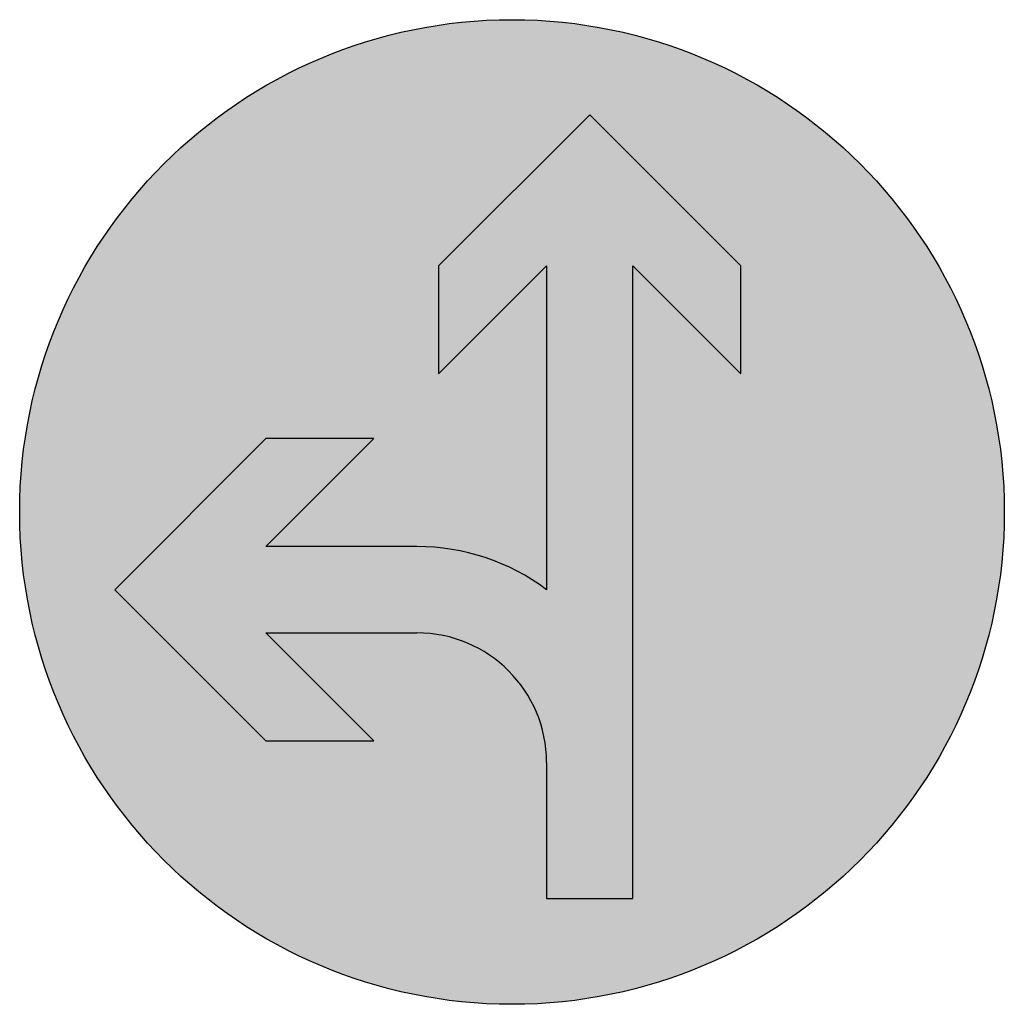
# Model space of a CAD drawing. Header units: metres. Extents: x -0.002 to 0.002, y -0.002 to 0.002.
import ezdxf

# ---------------------------------------------------------------- set-up
doc = ezdxf.new("R2010")
doc.units = ezdxf.units.M
doc.layers.add('VKZ_214-10_flf', color=5, linetype='Continuous')
doc.layers.add('VKZ_214-10_sym', color=7, linetype='Continuous', true_color=0xffffff)

msp = doc.modelspace()

# ---------------------------------------------------------------- hatches: boundary and pattern name
at = {"layer": 'VKZ_214-10_flf'}
h = msp.add_hatch(color=256, dxfattribs=at)
h.dxf.hatch_style = 1
h.paths.add_polyline_path([(-0.002, 0, 1), (0.002, 0, 1)])
at = {"layer": 'VKZ_214-10_flf', "true_color": 0xffffff}
h = msp.add_hatch(color=7, dxfattribs=at)
h.dxf.hatch_style = 1
h.paths.add_polyline_path([(0.0003158, 0.001614), (-0.0002982, 0.001), (-0.0002982, 0.0005614), (0.0001404, 0.001), (0.0001404, -0.0003158, 0.162278), (-0.000386, -0.0001404), (-0.001, -0.0001404), (-0.0005614, 0.0002982), (-0.001, 0.0002982), (-0.001614, -0.0003158), (-0.001, -0.0009298), (-0.0005614, -0.0009298), (-0.001, -0.0004912), (-0.000386, -0.0004912, -0.414214), (0.0001404, -0.0010175), (0.0001404, -0.0015702), (0.0004912, -0.0015702), (0.0004912, 0.001), (0.0009298, 0.0005614), (0.0009298, 0.001)])

# ---------------------------------------------------------------- linework, layer by layer
at = {"layer": 'VKZ_214-10_sym'}
for p, q in [((0.0003158, 0.001614), (-0.0002982, 0.001)), ((0.0009298, 0.001), (0.0003158, 0.001614)), ((-0.0002982, 0.001), (-0.0002982, 0.0005614)), ((-0.0002982, 0.0005614), (0.0001404, 0.001)), ((0.0001404, 0.001), (0.0001404, -0.0003158)), ((0.0004912, -0.0015702), (0.0004912, 0.001)), ((0.0004912, 0.001), (0.0009298, 0.0005614)), ((0.0009298, 0.0005614), (0.0009298, 0.001)), ((-0.001, 0.0002982), (-0.001614, -0.0003158)), ((-0.001, -0.0001404), (-0.0005614, 0.0002982)), ((-0.0005614, 0.0002982), (-0.001, 0.0002982)), ((-0.000386, -0.0001404), (-0.001, -0.0001404)), ((-0.001614, -0.0003158), (-0.001, -0.0009298)), ((-0.0005614, -0.0009298), (-0.001, -0.0004912)), ((-0.001, -0.0004912), (-0.000386, -0.0004912)), ((-0.001, -0.0009298), (-0.0005614, -0.0009298)), ((0.0001404, -0.0010175), (0.0001404, -0.0015702)), ((0.0001404, -0.0015702), (0.0004912, -0.0015702))]:
    msp.add_line(p, q, dxfattribs=at)
msp.add_circle((0, 0), 0.002, dxfattribs=at)
for radius, start in [(0.0008772, 53.1301), (0.0005263, 0)]:
    msp.add_arc((-0.000386, -0.0010175), radius, start, 90, dxfattribs=at)

doc.saveas('drawing.dxf')
